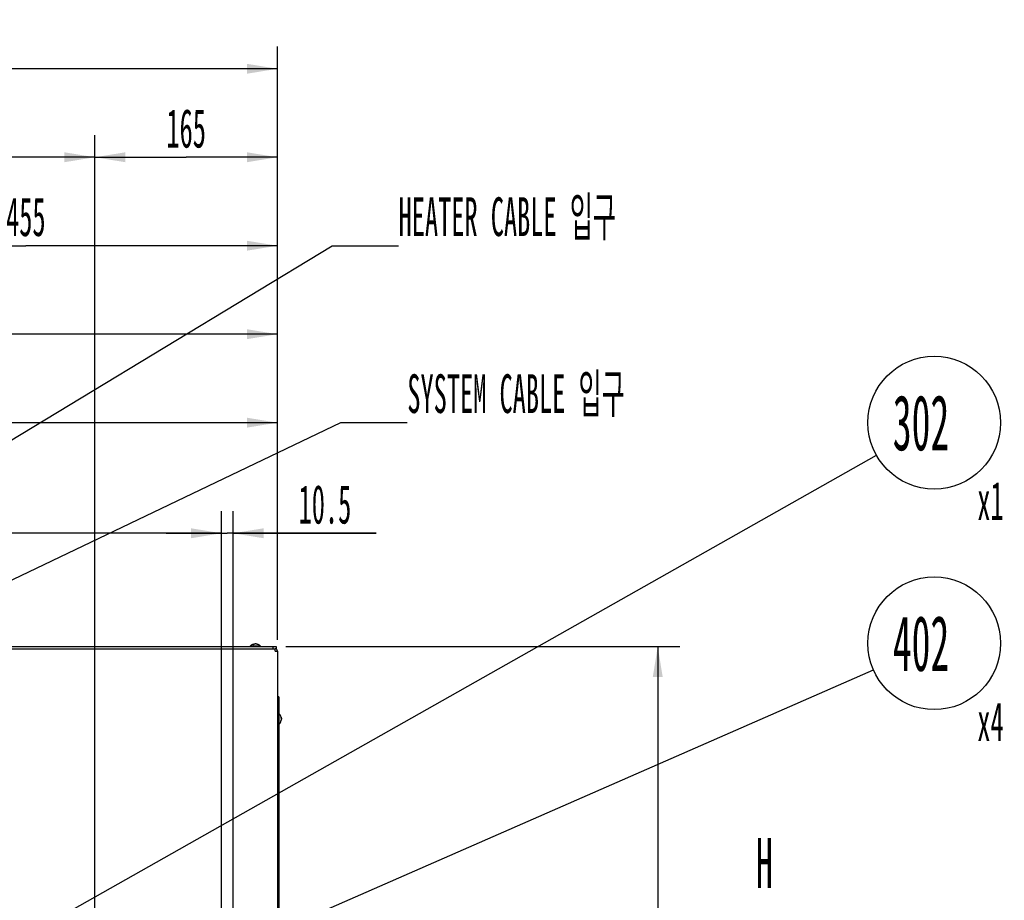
# Model space of a CAD drawing. Header units: millimetres. Extents: x 0 to 12585, y -1 to 8895.
# Tile 16 of 52: x 5313 to 6648, y 3636 to 4831. Entities that reach past the tile are written whole.
import ezdxf

# ---------------------------------------------------------------- set-up
doc = ezdxf.new("R2010")
doc.units = ezdxf.units.MM
doc.header["$LTSCALE"] = 693.825
doc.layers.get('0').update_dxf_attribs({"linetype": 'CONTINUOUS'})
for name, color, linetype in [('7_ALL_FEATURES', 7, 'CONTINUOUS'), ('ALL_AXIS', 7, 'CONTINUOUS'), ('ALL_COSM_SKETCH', 7, 'CONTINUOUS')]:
    doc.layers.add(name, color=color, linetype=linetype)
doc.styles.get("Standard").update_dxf_attribs({"font": 'txt', "width": 0.5})
doc.dimstyles.new('DIMSTYLE_2', dxfattribs={"dimtxt": 52.5, "dimasz": 41.4, "dimexe": 2, "dimexo": 1, "dimgap": 0.875, "dimtad": 1, "dimdec": 3, "dimlfac": 0.666667, "dimdsep": 46, "dimtxsty": 'Standard', "dimblk": '_FILLED', "dimblk1": '_FILLED', "dimblk2": '_FILLED', "dimcen": 0.09, "dimadec": 3, "dimazin": 2, "dimtp": 0.2, "dimtm": 0.2, "dimtfac": 1, "dimtdec": 3, "dimtofl": 0, "dimtmove": 0, "dimatfit": 3, "dimldrblk": '_FILLED', "dimfxl": 0, "dimtolj": 1, "dimarcsym": 0})
doc.dimstyles.new('DIMSTYLE_4', dxfattribs={"dimtxt": 52.5, "dimasz": 41.4, "dimexe": 2, "dimexo": 1, "dimgap": 0.875, "dimtad": 1, "dimdec": 3, "dimlfac": 0.666667, "dimdsep": 46, "dimtxsty": 'Standard', "dimblk": '_FILLED', "dimblk1": '_FILLED', "dimblk2": '_FILLED', "dimcen": 0.09, "dimadec": 3, "dimazin": 2, "dimtp": 2, "dimtm": 2, "dimtfac": 1, "dimtdec": 3, "dimtofl": 0, "dimtmove": 0, "dimatfit": 3, "dimldrblk": '_FILLED', "dimfxl": 0, "dimtolj": 1, "dimarcsym": 0})
doc.dimstyles.new('DIMSTYLE_5', dxfattribs={"dimtxt": 52.5, "dimasz": 41.4, "dimexe": 2, "dimexo": 1, "dimgap": 0.875, "dimtad": 1, "dimdec": 3, "dimlfac": 0.666667, "dimdsep": 46, "dimtxsty": 'Standard', "dimblk": '_FILLED', "dimblk1": '_FILLED', "dimblk2": '_FILLED', "dimcen": 0.09, "dimadec": 3, "dimazin": 2, "dimtp": 0.8, "dimtm": 0.8, "dimtfac": 1, "dimtdec": 3, "dimtofl": 0, "dimtmove": 0, "dimatfit": 3, "dimldrblk": '_FILLED', "dimfxl": 0, "dimtolj": 1, "dimarcsym": 0})
doc.dimstyles.new('DIMSTYLE_6', dxfattribs={"dimtxt": 52.5, "dimasz": 41.4, "dimexe": 2, "dimexo": 1, "dimgap": 0.875, "dimtad": 1, "dimdec": 3, "dimlfac": 0.666667, "dimdsep": 46, "dimtxsty": 'Standard', "dimblk": '_FILLED', "dimblk1": '_FILLED', "dimblk2": '_FILLED', "dimcen": 0.09, "dimadec": 3, "dimazin": 2, "dimtp": 0.5, "dimtm": 0.5, "dimtfac": 1, "dimtdec": 3, "dimtofl": 0, "dimtmove": 0, "dimatfit": 3, "dimldrblk": '_FILLED', "dimfxl": 0, "dimtolj": 1, "dimarcsym": 0})
doc.dimstyles.get("Standard").update_dxf_attribs({"dimtxt": 52.5, "dimasz": 41.4, "dimexe": 2, "dimexo": 1, "dimtad": 1, "dimdec": 3, "dimdsep": 46, "dimtxsty": 'Standard', "dimblk": '_FILLED', "dimblk1": '_FILLED', "dimblk2": '_FILLED', "dimcen": 0.09, "dimadec": 3, "dimazin": 2, "dimtol": 1, "dimtp": 0.05, "dimtm": 0.05, "dimtfac": 1, "dimtdec": 3, "dimtofl": 0, "dimtmove": 0, "dimatfit": 3, "dimldrblk": '_FILLED', "dimfxl": 0, "dimtolj": 1, "dimarcsym": 0})

# ---------------------------------------------------------------- blocks, each defined once
blk = doc.blocks.new('_FILLED')
at = {"color": 0, "linetype": 'ByBlock'}
blk.add_solid([(0, 0), (-1, 0.163), (-1, -0.163)], dxfattribs=at)
blk = doc.blocks.new('*D10')
at = {"color": 2, "linetype": 'Continuous'}
for p, q in [((5673.6, 3980.3), (6208.2, 3980.3)), ((6178.2, 3980.3), (6178.2, 2403.8)), ((6178.2, 827.3), (6178.2, 2403.8)), ((5667.8, 827.3), (6208.2, 827.3))]:
    blk.add_line(p, q, dxfattribs=at)
at = {"color": 2, "linetype": 'Continuous', "xscale": 41.4, "yscale": 41.4, "zscale": 41.4}
for p, rotation in [((6178.2, 3980.3), 90), ((6178.2, 827.3), 270)]:
    blk.add_blockref('_FILLED', p, dxfattribs=dict(at, rotation=rotation))
at = {"color": 2, "linetype": 'Continuous', "insert": (6112.6, 2403.8), "char_height": 52.5, "width": 105, "attachment_point": 2, "rotation": 90, "line_spacing_factor": 0.9}
blk.add_mtext('2102', dxfattribs=at)
blk = doc.blocks.new('*D28')
at = {"color": 2, "linetype": 'Continuous'}
for p, q in [((4914.6, 3368), (4914.6, 4164)), ((5586.6, 3026.7), (5586.6, 4164)), ((4914.6, 4134), (5250.6, 4134)), ((5586.6, 4134), (5250.6, 4134))]:
    blk.add_line(p, q, dxfattribs=at)
at = {"color": 2, "linetype": 'Continuous', "xscale": 41.4, "yscale": 41.4, "zscale": 41.4, "rotation": 180}
blk.add_blockref('_FILLED', (4914.6, 4134), dxfattribs=at)
at = {"color": 2, "linetype": 'Continuous', "xscale": 41.4, "yscale": 41.4, "zscale": 41.4}
blk.add_blockref('_FILLED', (5586.6, 4134), dxfattribs=at)
at = {"color": 2, "linetype": 'Continuous', "insert": (5250.6, 4199.6), "char_height": 52.5, "width": 78.75, "attachment_point": 2, "line_spacing_factor": 0.9}
blk.add_mtext('448', dxfattribs=at)
blk = doc.blocks.new('*D29')
at = {"color": 2, "linetype": 'Continuous'}
for p, q in [((5586.6, 3026.7), (5586.6, 4164)), ((5602.3, 3384.8), (5602.3, 4164)), ((5586.6, 4134), (5511.6, 4134)), ((5511.6, 4134), (5594.4, 4134)), ((5796.1, 4134), (5594.4, 4134)), ((5602.3, 4134), (5796.1, 4134))]:
    blk.add_line(p, q, dxfattribs=at)
at = {"color": 2, "linetype": 'Continuous', "xscale": 41.4, "yscale": 41.4, "zscale": 41.4}
blk.add_blockref('_FILLED', (5586.6, 4134), dxfattribs=at)
at = {"color": 2, "linetype": 'Continuous', "xscale": 41.4, "yscale": 41.4, "zscale": 41.4, "rotation": 180}
blk.add_blockref('_FILLED', (5602.3, 4134), dxfattribs=at)
at = {"color": 2, "linetype": 'Continuous', "insert": (5691.1, 4199.6), "char_height": 52.5, "width": 105, "attachment_point": 1, "line_spacing_factor": 0.9}
blk.add_mtext('10.5', dxfattribs=at)
blk = doc.blocks.new('*D30')
at = {"color": 2, "linetype": 'Continuous'}
for p, q in [((5414.8, 2934.8), (5414.8, 4674)), ((5662.3, 3989.3), (5662.3, 4674)), ((5414.8, 4644), (5538.6, 4644)), ((5662.3, 4644), (5538.6, 4644))]:
    blk.add_line(p, q, dxfattribs=at)
at = {"color": 2, "linetype": 'Continuous', "xscale": 41.4, "yscale": 41.4, "zscale": 41.4, "rotation": 180}
blk.add_blockref('_FILLED', (5414.8, 4644), dxfattribs=at)
at = {"color": 2, "linetype": 'Continuous', "xscale": 41.4, "yscale": 41.4, "zscale": 41.4}
blk.add_blockref('_FILLED', (5662.3, 4644), dxfattribs=at)
at = {"color": 2, "linetype": 'Continuous', "insert": (5538.6, 4709.6), "char_height": 52.5, "width": 78.75, "attachment_point": 2, "line_spacing_factor": 0.9}
blk.add_mtext('165', dxfattribs=at)
blk = doc.blocks.new('*D31')
at = {"color": 2, "linetype": 'Continuous'}
for p, q in [((4162.3, 3989.3), (4162.3, 4674)), ((5414.8, 2934.8), (5414.8, 4674)), ((4162.3, 4644), (4788.6, 4644)), ((5414.8, 4644), (4788.6, 4644))]:
    blk.add_line(p, q, dxfattribs=at)
at = {"color": 2, "linetype": 'Continuous', "xscale": 41.4, "yscale": 41.4, "zscale": 41.4, "rotation": 180}
blk.add_blockref('_FILLED', (4162.3, 4644), dxfattribs=at)
at = {"color": 2, "linetype": 'Continuous', "xscale": 41.4, "yscale": 41.4, "zscale": 41.4}
blk.add_blockref('_FILLED', (5414.8, 4644), dxfattribs=at)
at = {"color": 2, "linetype": 'Continuous', "insert": (4723.8, 4709.6), "char_height": 52.5, "width": 78.75, "attachment_point": 2, "line_spacing_factor": 0.9}
blk.add_mtext('835', dxfattribs=at)
blk = doc.blocks.new('*D35')
at = {"color": 2, "linetype": 'Continuous'}
for p, q in [((4621.3, 3957.1), (4621.3, 4314)), ((5662.3, 3989.3), (5662.3, 4314)), ((4621.3, 4284), (5141.8, 4284)), ((5662.3, 4284), (5141.8, 4284))]:
    blk.add_line(p, q, dxfattribs=at)
at = {"color": 2, "linetype": 'Continuous', "xscale": 41.4, "yscale": 41.4, "zscale": 41.4, "rotation": 180}
blk.add_blockref('_FILLED', (4621.3, 4284), dxfattribs=at)
at = {"color": 2, "linetype": 'Continuous', "xscale": 41.4, "yscale": 41.4, "zscale": 41.4}
blk.add_blockref('_FILLED', (5662.3, 4284), dxfattribs=at)
at = {"color": 2, "linetype": 'Continuous', "insert": (5185.4, 4349.6), "char_height": 52.5, "width": 78.75, "attachment_point": 2, "line_spacing_factor": 0.9}
blk.add_mtext('694', dxfattribs=at)
blk = doc.blocks.new('*D37')
at = {"color": 2, "linetype": 'Continuous'}
for p, q in [((4162.3, 3989.3), (4162.3, 4794)), ((5662.3, 3989.3), (5662.3, 4794)), ((4162.3, 4764), (4912.3, 4764)), ((5662.3, 4764), (4912.3, 4764))]:
    blk.add_line(p, q, dxfattribs=at)
at = {"color": 2, "linetype": 'Continuous', "xscale": 41.4, "yscale": 41.4, "zscale": 41.4, "rotation": 180}
blk.add_blockref('_FILLED', (4162.3, 4764), dxfattribs=at)
at = {"color": 2, "linetype": 'Continuous', "xscale": 41.4, "yscale": 41.4, "zscale": 41.4}
blk.add_blockref('_FILLED', (5662.3, 4764), dxfattribs=at)
at = {"color": 2, "linetype": 'Continuous', "insert": (4912.3, 4829.6), "char_height": 52.5, "width": 105, "attachment_point": 2, "line_spacing_factor": 0.9}
blk.add_mtext('1000', dxfattribs=at)
blk = doc.blocks.new('*D40')
at = {"color": 2, "linetype": 'Continuous'}
for p, q in [((4979.8, 3429.8), (4979.8, 4554)), ((5662.3, 3989.3), (5662.3, 4554)), ((4979.8, 4524), (5321.1, 4524)), ((5662.3, 4524), (5321.1, 4524))]:
    blk.add_line(p, q, dxfattribs=at)
at = {"color": 2, "linetype": 'Continuous', "xscale": 41.4, "yscale": 41.4, "zscale": 41.4, "rotation": 180}
blk.add_blockref('_FILLED', (4979.8, 4524), dxfattribs=at)
at = {"color": 2, "linetype": 'Continuous', "xscale": 41.4, "yscale": 41.4, "zscale": 41.4}
blk.add_blockref('_FILLED', (5662.3, 4524), dxfattribs=at)
at = {"color": 2, "linetype": 'Continuous', "insert": (5321.1, 4589.6), "char_height": 52.5, "width": 78.75, "attachment_point": 2, "line_spacing_factor": 0.9}
blk.add_mtext('455', dxfattribs=at)
blk = doc.blocks.new('*D42')
at = {"color": 2, "linetype": 'Continuous'}
for p, q in [((4649.8, 3077.3), (4649.8, 4434)), ((5662.3, 3989.3), (5662.3, 4434)), ((4649.8, 4404), (5156.1, 4404)), ((5662.3, 4404), (5156.1, 4404))]:
    blk.add_line(p, q, dxfattribs=at)
at = {"color": 2, "linetype": 'Continuous', "xscale": 41.4, "yscale": 41.4, "zscale": 41.4, "rotation": 180}
blk.add_blockref('_FILLED', (4649.8, 4404), dxfattribs=at)
at = {"color": 2, "linetype": 'Continuous', "xscale": 41.4, "yscale": 41.4, "zscale": 41.4}
blk.add_blockref('_FILLED', (5662.3, 4404), dxfattribs=at)
at = {"color": 2, "linetype": 'Continuous', "insert": (5184.7, 4469.6), "char_height": 52.5, "width": 78.75, "attachment_point": 2, "line_spacing_factor": 0.9}
blk.add_mtext('675', dxfattribs=at)
blk = doc.blocks.new('BOM BALLOON 153_BL21', base_point=(6563.7, 4262.9))
at = {"color": 2, "linetype": 'Continuous'}
blk.add_circle((6553.2, 4284), 90, dxfattribs=at)
at = {"color": 2, "linetype": 'Continuous', "width": 0.5}
for s, height, p in [('302', 75, (6497, 4246.5)), ('x1', 52.5, (6611.6, 4151.8))]:
    blk.add_text(s, height=height, dxfattribs=at).set_placement(p)
blk = doc.blocks.new('BOM BALLOON 155_BL22', base_point=(6563.7, 3963.5))
at = {"color": 2, "linetype": 'Continuous'}
blk.add_circle((6553.2, 3984.7), 90, dxfattribs=at)
at = {"color": 2, "linetype": 'Continuous', "width": 0.5}
for s, height, p in [('402', 75, (6497, 3947.2)), ('x4', 52.5, (6611.6, 3852.4))]:
    blk.add_text(s, height=height, dxfattribs=at).set_placement(p)

msp = doc.modelspace()

# ---------------------------------------------------------------- linework, layer by layer
at = {"layer": '7_ALL_FEATURES', "color": 3, "linetype": 'Continuous'}
for p, q in [((4796.8107, 3980.2717), (5660.8107, 3980.2717)), ((5657.8107, 3977.2717), (5659.3107, 3977.2717)), ((5659.3107, 3974.2717), (5659.3107, 3977.2717)), ((5659.3107, 3974.2717), (5662.3107, 3974.2717)), ((5662.3107, 3974.2717), (5662.3107, 3527.2717))]:
    msp.add_line(p, q, dxfattribs=at)
at = {"layer": '7_ALL_FEATURES', "color": 7, "linetype": 'Continuous'}
for p, q in [((5656.3107, 3980.2717), (5656.3107, 3977.2717)), ((5660.8107, 3980.2717), (5660.8107, 3977.2717)), ((4799.8107, 3977.2717), (5657.8107, 3977.2717)), ((5664.1107, 3912.0217), (5662.3107, 3912.0217)), ((5664.1107, 3907.5217), (5662.3107, 3907.5217)), ((5664.1107, 3912.0217), (5664.1107, 3087.0217))]:
    msp.add_line(p, q, dxfattribs=at)
at = {"layer": '7_ALL_FEATURES', "color": 3, "linetype": 'Continuous'}
msp.add_arc((5659.3107, 3974.2717), 3, 0, 90, dxfattribs=at)
at = {"layer": 'ALL_AXIS', "color": 7, "linetype": 'Continuous'}
for p, q in [((5625.2607, 3980.7044), (5625.2607, 3980.2717)), ((5639.3607, 3980.7044), (5625.2607, 3980.7044)), ((5639.3607, 3980.7044), (5639.3607, 3980.2717)), ((5664.5434, 3889.0717), (5664.1107, 3889.0717)), ((5664.5434, 3874.9717), (5664.5434, 3889.0717)), ((5664.5434, 3874.9717), (5664.1107, 3874.9717))]:
    msp.add_line(p, q, dxfattribs=at)
for centre, start, end in [((5632.3107, 3974.8717), 39.6019271, 140.3980729), ((5658.7107, 3882.0217), 309.6019271, 50.3980729)]:
    msp.add_arc(centre, 9.15, start, end, dxfattribs=at)
at = {"layer": 'ALL_COSM_SKETCH', "color": 7, "linetype": 'Continuous'}
for points, knots in [([(5629.3197, 3982.9853), (5629.3577, 3983.0116), (5629.4338, 3983.0641), (5629.5291, 3983.1298), (5629.5953, 3983.1759), (5629.634, 3983.2019), (5629.6763, 3983.2265), (5629.7279, 3983.2578), (5629.7904, 3983.2951), (5629.8528, 3983.3325), (5629.9047, 3983.3632), (5629.9466, 3983.389), (5629.9868, 3983.4102), (5630.0563, 3983.4452), (5630.1361, 3983.4861), (5630.2056, 3983.5217), (5630.2457, 3983.5419), (5630.2747, 3983.5576), (5630.3081, 3983.5709), (5630.351, 3983.5894), (5630.4269, 3983.6216), (5630.5132, 3983.6581), (5630.5891, 3983.6908), (5630.632, 3983.7084), (5630.6727, 3983.7217), (5630.7243, 3983.7397), (5630.786, 3983.7608), (5630.8477, 3983.782), (5630.8994, 3983.7994), (5630.9399, 3983.814), (5630.9839, 3983.8262), (5631.0625, 3983.8465), (5631.1739, 3983.876), (5631.2634, 3983.8994), (5631.308, 3983.9112)], [0, 0, 0, 0, 0.0625, 0.125, 0.15625, 0.171875, 0.1875, 0.21875, 0.25, 0.28125, 0.3125, 0.328125, 0.34375, 0.375, 0.4375, 0.46875, 0.484375, 0.5, 0.515625, 0.53125, 0.5625, 0.625, 0.65625, 0.671875, 0.6875, 0.71875, 0.75, 0.78125, 0.8125, 0.828125, 0.84375, 0.875, 0.9375, 1, 1, 1, 1]), ([(5631.308, 3983.9112), (5631.3471, 3983.9192), (5631.4058, 3983.9313), (5631.4841, 3983.9468), (5631.5332, 3983.9547), (5631.5723, 3983.9614), (5631.5971, 3983.9655), (5631.6162, 3983.9689), (5631.6381, 3983.9719), (5631.6778, 3983.977), (5631.7228, 3983.983), (5631.7673, 3983.9888), (5631.8026, 3983.9938), (5631.8306, 3983.996), (5631.8705, 3983.9999), (5631.9099, 3984.0035), (5631.9441, 3984.0069), (5631.9644, 3984.0086), (5631.9875, 3984.0098), (5632.0155, 3984.0115), (5632.0607, 3984.014), (5632.1059, 3984.0167), (5632.1506, 3984.0189), (5632.2141, 3984.0197), (5632.268, 3984.0209), (5632.3107, 3984.0217)], [0, 0, 0, 0, 0.125, 0.1875, 0.25, 0.28125, 0.3125, 0.328125, 0.34375, 0.375, 0.4375, 0.46875, 0.5, 0.53125, 0.5625, 0.625, 0.65625, 0.671875, 0.6875, 0.71875, 0.75, 0.8125, 0.84375, 0.875, 1, 1, 1, 1]), ([(5633.3135, 3983.9112), (5633.2743, 3983.9192), (5633.2157, 3983.9313), (5633.1374, 3983.9468), (5633.0883, 3983.9547), (5633.0491, 3983.9614), (5633.0243, 3983.9655), (5633.0053, 3983.9689), (5632.9834, 3983.9719), (5632.9437, 3983.977), (5632.8987, 3983.983), (5632.8542, 3983.9888), (5632.8189, 3983.9938), (5632.7909, 3983.996), (5632.751, 3983.9999), (5632.7116, 3984.0035), (5632.6774, 3984.0069), (5632.6571, 3984.0086), (5632.634, 3984.0098), (5632.606, 3984.0115), (5632.5608, 3984.014), (5632.5155, 3984.0167), (5632.4709, 3984.0189), (5632.4074, 3984.0197), (5632.3535, 3984.0209), (5632.3107, 3984.0217)], [0, 0, 0, 0, 0.125, 0.1875, 0.25, 0.28125, 0.3125, 0.328125, 0.34375, 0.375, 0.4375, 0.46875, 0.5, 0.53125, 0.5625, 0.625, 0.65625, 0.671875, 0.6875, 0.71875, 0.75, 0.8125, 0.84375, 0.875, 1, 1, 1, 1]), ([(5635.3018, 3982.9853), (5635.2638, 3983.0116), (5635.1877, 3983.0641), (5635.0924, 3983.1298), (5635.0262, 3983.1759), (5634.9875, 3983.2019), (5634.9452, 3983.2265), (5634.8935, 3983.2578), (5634.8311, 3983.2951), (5634.7686, 3983.3325), (5634.7168, 3983.3632), (5634.6749, 3983.389), (5634.6347, 3983.4102), (5634.5652, 3983.4452), (5634.4854, 3983.4861), (5634.4159, 3983.5217), (5634.3757, 3983.5419), (5634.3468, 3983.5576), (5634.3134, 3983.5709), (5634.2705, 3983.5894), (5634.1946, 3983.6216), (5634.1083, 3983.6581), (5634.0324, 3983.6908), (5633.9895, 3983.7084), (5633.9488, 3983.7217), (5633.8971, 3983.7397), (5633.8355, 3983.7608), (5633.7738, 3983.782), (5633.7221, 3983.7994), (5633.6816, 3983.814), (5633.6376, 3983.8262), (5633.559, 3983.8465), (5633.4476, 3983.876), (5633.3581, 3983.8994), (5633.3135, 3983.9112)], [0, 0, 0, 0, 0.0625, 0.125, 0.15625, 0.171875, 0.1875, 0.21875, 0.25, 0.28125, 0.3125, 0.328125, 0.34375, 0.375, 0.4375, 0.46875, 0.484375, 0.5, 0.515625, 0.53125, 0.5625, 0.625, 0.65625, 0.671875, 0.6875, 0.71875, 0.75, 0.78125, 0.8125, 0.828125, 0.84375, 0.875, 0.9375, 1, 1, 1, 1]), ([(5666.8243, 3885.0128), (5666.8506, 3884.9747), (5666.9032, 3884.8987), (5666.9688, 3884.8034), (5667.0149, 3884.7372), (5667.0409, 3884.6985), (5667.0656, 3884.6562), (5667.0968, 3884.6045), (5667.1341, 3884.5421), (5667.1716, 3884.4796), (5667.2022, 3884.4278), (5667.228, 3884.3859), (5667.2492, 3884.3457), (5667.2842, 3884.2762), (5667.3251, 3884.1964), (5667.3607, 3884.1269), (5667.3809, 3884.0867), (5667.3966, 3884.0578), (5667.4099, 3884.0244), (5667.4285, 3883.9815), (5667.4606, 3883.9056), (5667.4972, 3883.8193), (5667.5299, 3883.7433), (5667.5474, 3883.7005), (5667.5607, 3883.6598), (5667.5787, 3883.6081), (5667.5998, 3883.5464), (5667.6211, 3883.4848), (5667.6385, 3883.433), (5667.653, 3883.3926), (5667.6653, 3883.3486), (5667.6855, 3883.27), (5667.715, 3883.1585), (5667.7385, 3883.0691), (5667.7502, 3883.0244)], [0, 0, 0, 0, 0.0625, 0.125, 0.15625, 0.171875, 0.1875, 0.21875, 0.25, 0.28125, 0.3125, 0.328125, 0.34375, 0.375, 0.4375, 0.46875, 0.484375, 0.5, 0.515625, 0.53125, 0.5625, 0.625, 0.65625, 0.671875, 0.6875, 0.71875, 0.75, 0.78125, 0.8125, 0.828125, 0.84375, 0.875, 0.9375, 1, 1, 1, 1]), ([(5666.8243, 3879.0307), (5666.8506, 3879.0687), (5666.9032, 3879.1447), (5666.9688, 3879.2401), (5667.0149, 3879.3062), (5667.0409, 3879.345), (5667.0656, 3879.3873), (5667.0968, 3879.4389), (5667.1341, 3879.5014), (5667.1716, 3879.5638), (5667.2022, 3879.6157), (5667.228, 3879.6576), (5667.2492, 3879.6978), (5667.2842, 3879.7672), (5667.3251, 3879.8471), (5667.3607, 3879.9166), (5667.3809, 3879.9567), (5667.3966, 3879.9857), (5667.4099, 3880.019), (5667.4285, 3880.062), (5667.4606, 3880.1379), (5667.4972, 3880.2242), (5667.5299, 3880.3001), (5667.5474, 3880.343), (5667.5607, 3880.3837), (5667.5787, 3880.4353), (5667.5998, 3880.497), (5667.6211, 3880.5586), (5667.6385, 3880.6104), (5667.653, 3880.6509), (5667.6653, 3880.6949), (5667.6855, 3880.7735), (5667.715, 3880.8849), (5667.7385, 3880.9743), (5667.7502, 3881.019)], [0, 0, 0, 0, 0.0625, 0.125, 0.15625, 0.171875, 0.1875, 0.21875, 0.25, 0.28125, 0.3125, 0.328125, 0.34375, 0.375, 0.4375, 0.46875, 0.484375, 0.5, 0.515625, 0.53125, 0.5625, 0.625, 0.65625, 0.671875, 0.6875, 0.71875, 0.75, 0.78125, 0.8125, 0.828125, 0.84375, 0.875, 0.9375, 1, 1, 1, 1]), ([(5667.7502, 3883.0244), (5667.7582, 3882.9853), (5667.7704, 3882.9267), (5667.7858, 3882.8484), (5667.7937, 3882.7993), (5667.8004, 3882.7601), (5667.8045, 3882.7353), (5667.8079, 3882.7163), (5667.8109, 3882.6943), (5667.816, 3882.6547), (5667.8221, 3882.6097), (5667.8278, 3882.5652), (5667.8328, 3882.5299), (5667.835, 3882.5018), (5667.8389, 3882.4619), (5667.8425, 3882.4226), (5667.8459, 3882.3884), (5667.8476, 3882.3681), (5667.8488, 3882.345), (5667.8505, 3882.317), (5667.853, 3882.2718), (5667.8557, 3882.2265), (5667.858, 3882.1819), (5667.8587, 3882.1183), (5667.8599, 3882.0645), (5667.8607, 3882.0217)], [0, 0, 0, 0, 0.125, 0.1875, 0.25, 0.28125, 0.3125, 0.328125, 0.34375, 0.375, 0.4375, 0.46875, 0.5, 0.53125, 0.5625, 0.625, 0.65625, 0.671875, 0.6875, 0.71875, 0.75, 0.8125, 0.84375, 0.875, 1, 1, 1, 1]), ([(5667.7502, 3881.019), (5667.7582, 3881.0581), (5667.7704, 3881.1168), (5667.7858, 3881.1951), (5667.7937, 3881.2442), (5667.8004, 3881.2833), (5667.8045, 3881.3081), (5667.8079, 3881.3272), (5667.8109, 3881.3491), (5667.816, 3881.3888), (5667.8221, 3881.4338), (5667.8278, 3881.4783), (5667.8328, 3881.5135), (5667.835, 3881.5416), (5667.8389, 3881.5815), (5667.8425, 3881.6209), (5667.8459, 3881.6551), (5667.8476, 3881.6754), (5667.8488, 3881.6985), (5667.8505, 3881.7264), (5667.853, 3881.7716), (5667.8557, 3881.8169), (5667.858, 3881.8616), (5667.8587, 3881.9251), (5667.8599, 3881.979), (5667.8607, 3882.0217)], [0, 0, 0, 0, 0.125, 0.1875, 0.25, 0.28125, 0.3125, 0.328125, 0.34375, 0.375, 0.4375, 0.46875, 0.5, 0.53125, 0.5625, 0.625, 0.65625, 0.671875, 0.6875, 0.71875, 0.75, 0.8125, 0.84375, 0.875, 1, 1, 1, 1])]:
    msp.add_open_spline(points, degree=3, knots=knots, dxfattribs=at)

# ---------------------------------------------------------------- block references
at = {"color": 2, "linetype": 'Continuous'}
for name, p in [('BOM BALLOON 153_BL21', (6563.6946, 4262.8981)), ('BOM BALLOON 155_BL22', (6563.6946, 3963.5349))]:
    msp.add_blockref(name, p, dxfattribs=at)

# ---------------------------------------------------------------- texts
at = {"color": 2, "linetype": 'Continuous', "char_height": 52.5, "width": 402.5, "attachment_point": 1, "line_spacing_factor": 0.9}
for s, insert in [('HEATER CABLE 입구', (5826.7271, 4589.6467)), ('SYSTEM CABLE 입구', (5838.5672, 4349.6467))]:
    msp.add_mtext(s, dxfattribs=dict(at, insert=insert))
at = {"color": 7, "linetype": 'Continuous', "insert": (6311.3672, 3720.532), "char_height": 67.5, "width": 33.75, "attachment_point": 1, "line_spacing_factor": 0.9}
msp.add_mtext('H', dxfattribs=at)

# ---------------------------------------------------------------- dimensions: what is measured, and where the dimension line sits
at = {"color": 2, "linetype": 'Continuous'}
for base, p1, p2, angle, dimstyle, picture, middle in [((4162.3107, 4764.0217), (5662.3107, 3988.2717), (4162.3107, 3988.2717), 180, 'DIMSTYLE_5', '*D37', (4915.5919, 4764.0217)), ((4162.3107, 4644.0217), (5414.8107, 2933.7719), (4162.3107, 3988.2717), 180, 'DIMSTYLE_5', '*D31', (4723.8469, 4644.0217)), ((5586.5607, 4134.0217), (5602.3107, 3383.7717), (5586.5607, 3025.7217), 180, 'DIMSTYLE_2', '*D29', (5747.679, 4134.0217)), ((6178.2422, 827.2717), (5672.5607, 3980.2717), (5666.7866, 827.2717), 270, 'DIMSTYLE_4', '*D10', (6178.2422, 2403.7717))]:
    dim = msp.add_linear_dim(base=base, p1=p1, p2=p2, angle=angle, dimstyle=dimstyle, dxfattribs=at)
    dim.commit()
    dim.dimension.update_dxf_attribs({"geometry": picture, "text_midpoint": middle, "dimtype": 160})
for base, p1, p2, dimstyle, picture, middle in [((5662.3107, 4644.0217), (5414.8107, 2933.7719), (5662.3107, 3988.2717), 'DIMSTYLE_6', '*D30', (5542.6623, 4644.0217)), ((5662.3107, 4524.0217), (4979.8107, 3428.7717), (5662.3107, 3988.2717), 'DIMSTYLE_5', '*D40', (5321.8809, 4524.0217)), ((5662.3107, 4404.0217), (4649.8107, 3076.2717), (5662.3107, 3988.2717), 'DIMSTYLE_5', '*D42', (5185.5544, 4404.0217)), ((5662.3107, 4284.0217), (4621.3107, 3956.1038), (5662.3107, 3988.2717), 'DIMSTYLE_5', '*D35', (5186.1719, 4284.0217)), ((5586.5607, 4134.0217), (4914.5607, 3366.9717), (5586.5607, 3025.7217), 'DIMSTYLE_5', '*D28', (5251.381, 4134.0217))]:
    dim = msp.add_linear_dim(base=base, p1=p1, p2=p2, dimstyle=dimstyle, dxfattribs=at)
    dim.commit()
    dim.dimension.update_dxf_attribs({"geometry": picture, "text_midpoint": middle, "dimtype": 160})

# ---------------------------------------------------------------- leaders
for points, override in [([(4621.3107, 3849.0217), (5736.7271, 4524.0217), (5826.7271, 4524.0217)], {"dimtad": 1}), ([(4478.8107, 3677.2717), (5748.5672, 4284.0217), (5838.5672, 4284.0217)], {"dimtad": 1}), ([(4979.8107, 3395.2607), (6474.8794, 4239.7581)], {"dimtad": 0}), ([(5022.4532, 3314.6376), (6470.794, 3948.5713)], {"dimtad": 0})]:
    msp.add_leader(points, dimstyle='Standard', override=override, dxfattribs=at)

doc.saveas('drawing.dxf')
